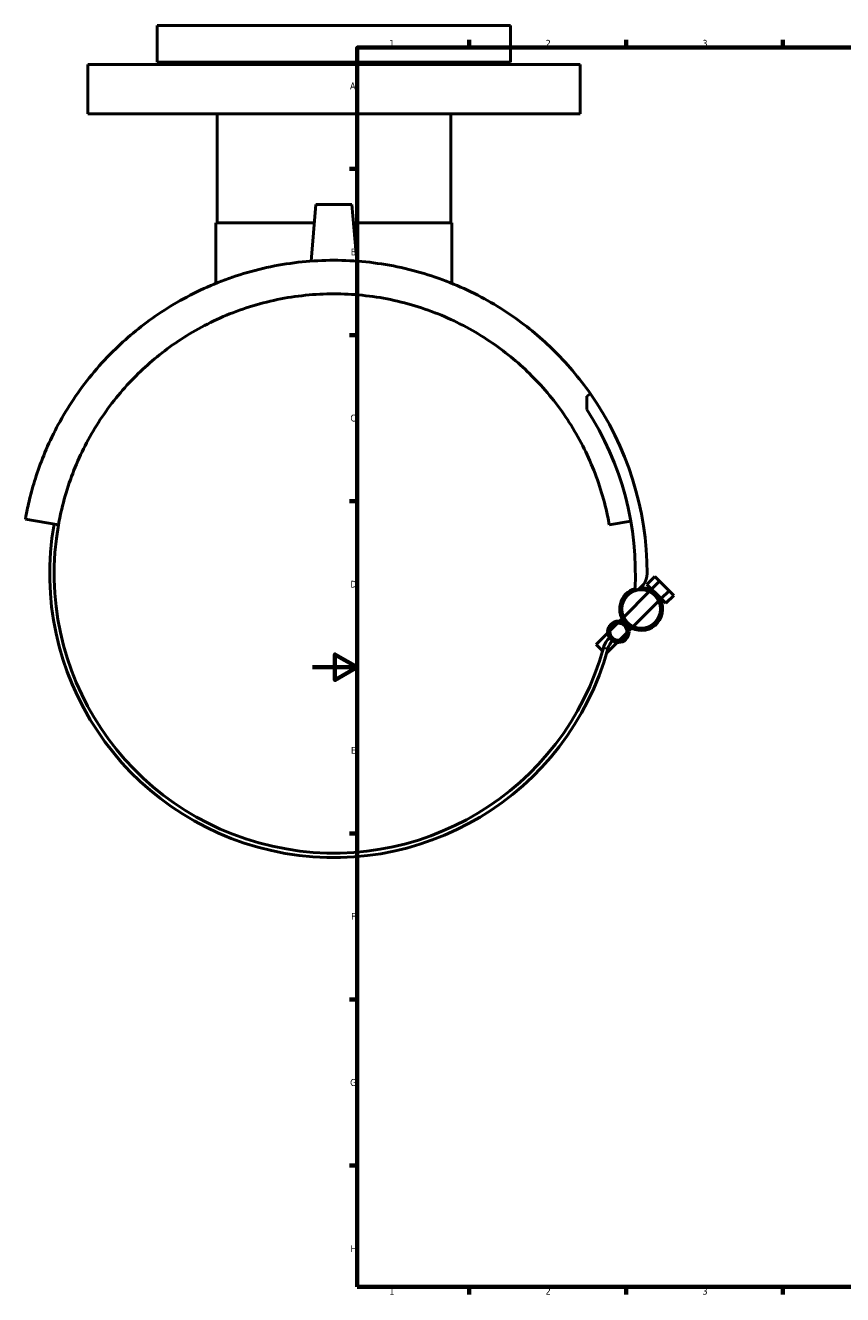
# Model space of a CAD drawing. Header units: millimetres. Extents: x -128 to 1030, y -327 to 1743.
# Tile 2 of 6: x -128 to 237, y 17 to 584. Entities that reach past the tile are written whole.
import ezdxf

# ---------------------------------------------------------------- set-up
doc = ezdxf.new("R2010")
doc.units = ezdxf.units.MM
for name, color, linetype, lineweight in [('Border (ANSI)', 7, 'Continuous', 70), ('Visible (ANSI)', 7, 'Continuous', 50), ('Visible Narrow (ANSI)', 7, 'Continuous', 35)]:
    doc.layers.add(name, color=color, linetype=linetype, lineweight=lineweight)
doc.styles.add('Note Text (ANSI)', font='tahoma.ttf')

# ---------------------------------------------------------------- blocks, each defined once
blk = doc.blocks.new('Borders Default Border')
at = {"layer": 'Border (ANSI)'}
for p, q in [((70.08, 574), (70.08, 577.45)), ((140.17, 574), (140.17, 577.45)), ((210.25, 574), (210.25, 577.45)), ((20, 519.75), (16.55, 519.75)), ((20, 445.5), (16.55, 445.5)), ((20, 371.25), (16.55, 371.25)), ((20, 222.75), (16.55, 222.75)), ((20, 148.5), (16.55, 148.5)), ((20, 74.25), (16.55, 74.25)), ((70.08, 20), (70.08, 16.55)), ((140.17, 20), (140.17, 16.55)), ((210.25, 20), (210.25, 16.55))]:
    blk.add_line(p, q, dxfattribs=at)
at = {"layer": 'Border (ANSI)', "flags": 128}
for points in [[(20, 20), (20, 574), (821, 574), (821, 20), (20, 20)], [(0, 297), (20, 297), (10, 302.77), (10, 291.23), (20, 297)]]:
    blk.add_lwpolyline(points, dxfattribs=at)
at = {"layer": 'Border (ANSI)', "char_height": 3.05, "attachment_point": 7, "style": 'Note Text (ANSI)'}
for s, insert in [('1', (34.35, 574.4)), ('2', (104.2, 574.4)), ('3', (174.26, 574.34)), ('A', (16.78, 555.35)), ('B', (17.15, 481.1)), ('C', (16.95, 406.8)), ('D', (16.96, 332.6)), ('E', (17.21, 258.35)), ('F', (17.29, 184.1)), ('G', (16.81, 109.79)), ('H', (16.97, 35.6)), ('1', (34.35, 16.55)), ('2', (104.2, 16.55)), ('3', (174.26, 16.49))]:
    blk.add_mtext(s, dxfattribs=dict(at, insert=insert))

msp = doc.modelspace()

# ---------------------------------------------------------------- linework, layer by layer
at = {"layer": 'Visible (ANSI)'}
for p, q in [((-69.4425, 583.9274), (88.5575, 583.9274)), ((-69.4425, 583.9274), (-69.4425, 567.4274)), ((88.5575, 583.9274), (88.5575, 567.4274)), ((-69.4425, 567.4274), (88.5575, 567.4274)), ((-51.3425, 567.4274), (-51.3425, 566.4274)), ((70.4575, 567.4274), (70.4575, 566.4274)), ((-100.4425, 566.4274), (119.5575, 566.4274)), ((-100.4425, 566.4274), (-100.4425, 544.4274)), ((119.5575, 566.4274), (119.5575, 544.4274)), ((-100.4425, 544.4274), (119.5575, 544.4274)), ((-42.6425, 544.4274), (-42.6425, 495.6774)), ((61.7575, 544.4274), (61.7575, 495.6774)), ((1.5575, 503.9274), (-0.6624, 478.5539)), ((17.5575, 503.9274), (1.5575, 503.9274)), ((17.5575, 503.9274), (19.7774, 478.5539)), ((-43.1425, 495.6774), (0.8357, 495.6774)), ((-43.1425, 495.6774), (-43.1425, 468.6298)), ((18.2793, 495.6774), (62.2575, 495.6774)), ((62.2575, 495.6774), (62.2575, 468.6298)), ((124.2388, 419.2281), (122.6416, 418.1097)), ((122.6416, 412.2045), (122.6416, 418.1097)), ((-113.5435, 360.6334), (-128.3156, 363.2381)), ((142.2603, 362.3265), (132.6585, 360.6334)), ((149.4377, 334.0574), (152.9733, 337.5929)), ((151.559, 331.9361), (155.0946, 335.4716)), ((152.9733, 337.5929), (155.0946, 335.4716)), ((155.0946, 335.4716), (159.3372, 331.229)), ((139.0717, 319.4487), (150.4699, 330.847)), ((151.559, 331.9361), (149.4377, 334.0574)), ((151.2191, 331.5961), (151.559, 331.9361)), ((153.6804, 329.8148), (151.559, 331.9361)), ((155.8017, 327.6934), (153.6804, 329.8148)), ((155.8017, 327.6934), (159.3372, 331.229)), ((157.923, 325.5721), (161.4585, 329.1077)), ((159.3372, 331.229), (161.4585, 329.1077)), ((143.3143, 315.2061), (154.7126, 326.6043)), ((155.4617, 327.3535), (155.8017, 327.6934)), ((157.923, 325.5721), (155.8017, 327.6934)), ((137.238, 317.615), (138.3226, 318.6996)), ((126.8103, 307.1873), (131.939, 312.316)), ((132.9392, 313.3163), (136.2377, 316.6148)), ((137.1819, 309.0736), (140.4804, 312.3721)), ((141.4807, 313.3724), (142.5652, 314.457)), ((129.6727, 304.3249), (126.8103, 307.1873)), ((131.4783, 303.37), (136.1816, 308.0733))]:
    msp.add_line(p, q, dxfattribs=at)
for centre, radius in [((146.8921, 323.0265), 8.6), ((136.7098, 312.8442), 4.8), ((136.7098, 312.8442), 3.8)]:
    msp.add_circle(centre, radius, dxfattribs=at)
for centre, radius, start, end in [((9.5575, 338.9274), 140, 0, 35), ((9.5575, 338.9274), 134.75, 356.693398, 32.942741), ((9.5575, 338.9274), 127, 170, 344.606792), ((9.5575, 338.9274), 125, 170, 344.606792), ((141.303, 338.9274), 8.2545, 289.682612, 0), ((146.8921, 323.0265), 9.6, 106.655318, 225), ((146.8921, 323.0265), 9.6, 225, 91.556385), ((139.8628, 303.0519), 10.1537, 135, 164.606792), ((139.8628, 303.0519), 8.1537, 135, 164.606792)]:
    msp.add_arc(centre, radius, start, end, dxfattribs=at)
for points, knots in [([(9.5575, 478.9274), (4.8207, 478.9274), (0.061, 478.686), (-9.4103, 477.7182), (-14.1219, 476.9917), (-28.0508, 474.1144), (-37.0604, 471.2561), (-53.9249, 464.0437), (-61.8014, 459.6827), (-76.0432, 450.042), (-82.4097, 444.7634), (-94.7732, 432.7673), (-100.7965, 425.5468), (-110.975, 410.7107), (-115.1316, 403.09), (-120.0117, 392.105), (-121.4062, 388.5418), (-123.7931, 381.7141), (-124.7857, 378.4455), (-126.0088, 373.9161), (-126.3699, 372.4784), (-127.0076, 369.78), (-127.2846, 368.5176), (-127.7537, 366.2583), (-127.9458, 365.2607), (-128.1559, 364.1299), (-128.2127, 363.8158), (-128.2925, 363.3699), (-128.3156, 363.2381), (-128.3156, 363.2381)], [25.44501676, 25.44501676, 25.44501676, 25.44501676, 26.86606248, 26.86606248, 28.28710819, 28.28710819, 31.12919962, 31.12919962, 33.97129104, 33.97129104, 36.81338247, 36.81338247, 40.33254523, 40.33254523, 43.851708, 43.851708, 45.61128938, 45.61128938, 47.37087076, 47.37087076, 48.25066145, 48.25066145, 49.13045214, 49.13045214, 50.01024283, 50.01024283, 50.45013818, 50.45013818, 50.89003352, 50.89003352, 50.89003352, 50.89003352]), ([(124.2388, 419.2281), (119.3148, 426.2603), (113.5499, 433.0956), (101.5247, 444.7634), (95.1582, 450.042), (80.9164, 459.6827), (73.0399, 464.0437), (56.1754, 471.2561), (47.1658, 474.1144), (33.237, 476.9917), (28.5253, 477.7182), (19.054, 478.686), (14.2943, 478.9274), (9.5575, 478.9274)], [10.73155489, 10.73155489, 10.73155489, 10.73155489, 14.07665105, 14.07665105, 16.91874248, 16.91874248, 19.76083391, 19.76083391, 22.60292533, 22.60292533, 24.02397105, 24.02397105, 25.44501676, 25.44501676, 25.44501676, 25.44501676]), ([(-113.5435, 360.6334), (-113.3063, 361.9785), (-113.0484, 363.312), (-111.9204, 368.6797), (-110.883, 372.6245), (-108.4488, 380.3509), (-107.0518, 384.132), (-102.3288, 395.2409), (-98.4739, 402.3171), (-89.5089, 415.5752), (-84.3952, 421.7514), (-73.6927, 432.4539), (-67.8116, 437.4255), (-54.7478, 446.4108), (-47.5638, 450.4242), (-32.2644, 457.0176), (-24.13, 459.6037), (-7.439, 463.0594), (1.1181, 463.9274), (9.5575, 463.9274)], [2.29344574, 2.29344574, 2.29344574, 2.29344574, 2.74181408, 2.74181408, 4.11272111, 4.11272111, 5.48362815, 5.48362815, 8.22544223, 8.22544223, 10.9672563, 10.9672563, 13.49906599, 13.49906599, 16.03087568, 16.03087568, 18.56268537, 18.56268537, 21.09449505, 21.09449505, 21.09449505, 21.09449505]), ([(9.5575, 463.9274), (17.9969, 463.9274), (26.5541, 463.0594), (43.2451, 459.6037), (51.3795, 457.0176), (66.6788, 450.4242), (73.8628, 446.4108), (86.9266, 437.4255), (92.8077, 432.4539), (103.5102, 421.7514), (108.6239, 415.5752), (117.5889, 402.3171), (121.4438, 395.2409), (126.1668, 384.132), (127.5639, 380.3509), (129.998, 372.6245), (131.0354, 368.6797), (132.1635, 363.312), (132.4213, 361.9785), (132.6585, 360.6334)], [21.09449505, 21.09449505, 21.09449505, 21.09449505, 23.62630474, 23.62630474, 26.15811443, 26.15811443, 28.68992412, 28.68992412, 31.22173381, 31.22173381, 33.96354788, 33.96354788, 36.70536196, 36.70536196, 38.076269, 38.076269, 39.44717603, 39.44717603, 39.89554437, 39.89554437, 39.89554437, 39.89554437])]:
    msp.add_open_spline(points, degree=3, knots=knots, dxfattribs=at)
at = {"layer": 'Visible Narrow (ANSI)'}
msp.add_line((130.0852, 305.7439), (131.9897, 305.2195), dxfattribs=at)

# ---------------------------------------------------------------- block references
msp.add_blockref('Borders Default Border', (0, 0))

doc.saveas('drawing.dxf')
